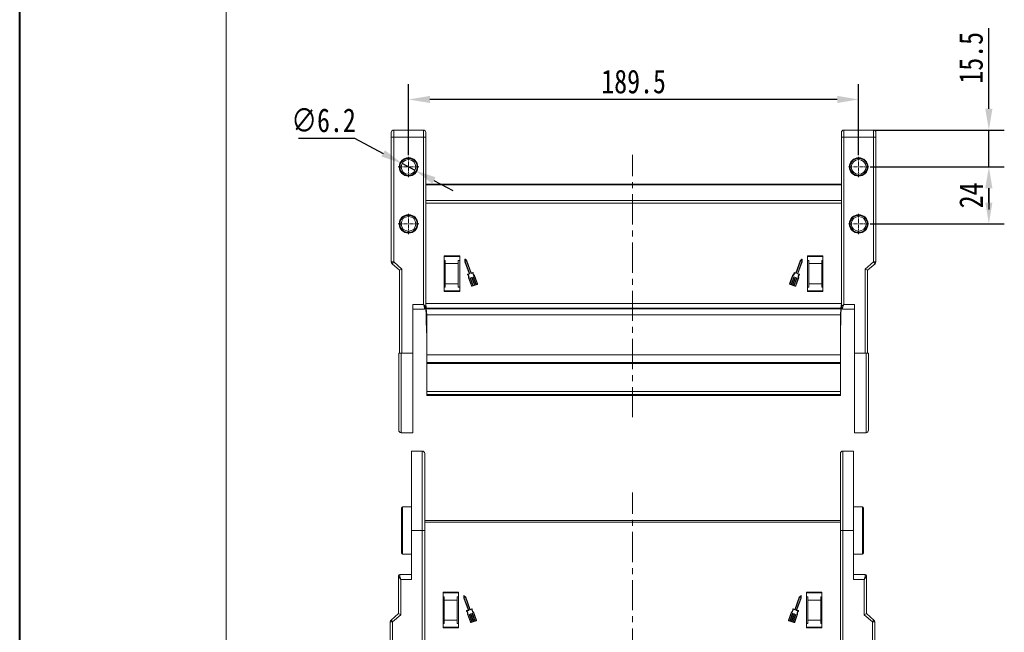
# Model space of a CAD drawing. Header units: millimetres. Extents: x 1995 to 3465, y 709 to 1742.
# Tile 7 of 45: x 1995 to 2410, y 1189 to 1447. Entities that reach past the tile are written whole.
import ezdxf

# ---------------------------------------------------------------- set-up
doc = ezdxf.new("R2010")
doc.units = ezdxf.units.MM
doc.linetypes.add('CENTER', pattern=[0.6, 0.375, -0.075, 0.075, -0.075])
doc.linetypes.add('CENTERX2', pattern=[20.32, 12.7, -2.54, 2.54, -2.54])
doc.styles.get("Standard").update_dxf_attribs({"font": '仿宋_GB2312.ttf', "width": 0.8})
doc.dimstyles.new('ISO-45.1', dxfattribs={"dimtxt": 10, "dimasz": 9, "dimexe": 6.5, "dimexo": 0.625, "dimgap": 2.5, "dimtad": 1, "dimtoh": 1, "dimdsep": 46, "dimtxsty": 'Standard', "dimcen": 2.5, "dimadec": 0, "dimazin": 0, "dimtfac": 1, "dimtmove": 0, "dimatfit": 3, "dimfxl": 0, "dimarcsym": 0})
doc.dimstyles.new('副本 ISO-45.1', dxfattribs={"dimtxt": 10, "dimasz": 9, "dimexe": 6.5, "dimexo": 0.625, "dimgap": 2.5, "dimtad": 1, "dimdsep": 46, "dimtxsty": 'Standard', "dimcen": 2.5, "dimadec": 0, "dimazin": 0, "dimtfac": 1, "dimtmove": 0, "dimatfit": 3, "dimfxl": 0, "dimarcsym": 0})

# ---------------------------------------------------------------- blocks, each defined once
blk = doc.blocks.new('*D2290')
at = {"color": 0, "lineweight": -2}
for p, q in [((2353.34, 1384.78), (2409.75, 1384.78)), ((2403.25, 1369.78), (2403.25, 1375.78)), ((2353.34, 1360.78), (2409.75, 1360.78))]:
    blk.add_line(p, q, dxfattribs=at)
at = {"color": 0, "lineweight": 9}
for points in [[(2401.75, 1375.78), (2404.75, 1375.78), (2403.25, 1384.78)], [(2401.75, 1369.78), (2404.75, 1369.78), (2403.25, 1360.78)]]:
    blk.add_solid(points, dxfattribs=at)
at = {"layer": 'Defpoints', "color": 0, "lineweight": 9}
for p in [(2352.72, 1384.78), (2403.25, 1384.78), (2352.72, 1360.78)]:
    blk.add_point(p, dxfattribs=at)
at = {"color": 0, "lineweight": 9, "insert": (2395.75, 1372.78), "char_height": 10, "attachment_point": 5, "rotation": 90}
blk.add_mtext('24', dxfattribs=at)
blk = doc.blocks.new('*D2291')
at = {"color": 0, "lineweight": -2}
for p, q in [((2403.25, 1409.28), (2403.25, 1443.26)), ((2355.3, 1400.28), (2409.75, 1400.28)), ((2403.25, 1384.78), (2403.25, 1400.28)), ((2353.34, 1384.78), (2409.75, 1384.78)), ((2403.25, 1375.78), (2403.25, 1366.78))]:
    blk.add_line(p, q, dxfattribs=at)
at = {"color": 0, "lineweight": 9}
for points in [[(2401.75, 1409.28), (2404.75, 1409.28), (2403.25, 1400.28)], [(2401.75, 1375.78), (2404.75, 1375.78), (2403.25, 1384.78)]]:
    blk.add_solid(points, dxfattribs=at)
at = {"layer": 'Defpoints', "color": 0, "lineweight": 9}
for p in [(2354.68, 1400.28), (2403.25, 1400.28), (2352.72, 1384.78)]:
    blk.add_point(p, dxfattribs=at)
at = {"color": 0, "lineweight": 9, "insert": (2395.75, 1430.77), "char_height": 10, "attachment_point": 5, "rotation": 90}
blk.add_mtext('15.5', dxfattribs=at)
blk = doc.blocks.new('*D2292')
at = {"color": 0, "lineweight": -2}
for p, q in [((2158.93, 1389.7), (2158.93, 1419.71)), ((2348.43, 1389.7), (2348.43, 1419.71)), ((2339.43, 1413.21), (2167.93, 1413.21))]:
    blk.add_line(p, q, dxfattribs=at)
at = {"color": 0, "lineweight": 9}
for points in [[(2167.93, 1414.71), (2167.93, 1411.71), (2158.93, 1413.21)], [(2339.43, 1414.71), (2339.43, 1411.71), (2348.43, 1413.21)]]:
    blk.add_solid(points, dxfattribs=at)
at = {"layer": 'Defpoints', "color": 0, "lineweight": 9}
for p in [(2158.93, 1413.21), (2158.93, 1389.07), (2348.43, 1389.07)]:
    blk.add_point(p, dxfattribs=at)
at = {"color": 0, "lineweight": 9, "insert": (2253.68, 1420.71), "char_height": 10, "attachment_point": 5}
blk.add_mtext('189.5', dxfattribs=at)
blk = doc.blocks.new('*D2304')
at = {"color": 0, "lineweight": -2}
for p, q in [((2112.54, 1396.88), (2136.24, 1396.88)), ((2136.24, 1396.88), (2148.25, 1390.48)), ((2161.66, 1383.32), (2156.19, 1386.24)), ((2169.6, 1379.09), (2177.54, 1374.85))]:
    blk.add_line(p, q, dxfattribs=at)
at = {"color": 0, "lineweight": 9}
for points in [[(2148.96, 1391.8), (2147.54, 1389.15), (2156.19, 1386.24)], [(2170.31, 1380.41), (2168.9, 1377.76), (2161.66, 1383.32)]]:
    blk.add_solid(points, dxfattribs=at)
at = {"layer": 'Defpoints', "color": 0, "lineweight": 9}
for p in [(2156.19, 1386.24), (2161.66, 1383.32)]:
    blk.add_point(p, dxfattribs=at)
at = {"color": 0, "lineweight": 9, "insert": (2123.14, 1404.38), "char_height": 10, "attachment_point": 5}
blk.add_mtext('∅6.2', dxfattribs=at)

msp = doc.modelspace()

# ---------------------------------------------------------------- linework, layer by layer
at = {"color": 7, "lineweight": 40}
msp.add_line((1995.234, 708.926), (1995.234, 1741.94), dxfattribs=at)
at = {"color": 7, "lineweight": 13}
msp.add_line((2082.188, 726.317), (2082.188, 1724.549), dxfattribs=at)
at = {"color": 7, "linetype": 'Continuous', "lineweight": 15}
for p, q in [((2151.677, 1397.282), (2152.677, 1397.282)), ((2151.677, 1397.282), (2151.677, 1344.742)), ((2152.677, 1400.282), (2152.677, 1397.282)), ((2165.177, 1400.282), (2152.677, 1400.282)), ((2152.677, 1344.742), (2152.677, 1397.282)), ((2152.677, 1397.282), (2165.177, 1397.282)), ((2165.177, 1400.282), (2165.177, 1397.282)), ((2165.177, 1397.282), (2165.177, 1326.845)), ((2165.177, 1397.282), (2166.177, 1397.282)), ((2166.177, 1325.727), (2166.177, 1397.282)), ((2341.177, 1397.282), (2341.177, 1325.727)), ((2342.177, 1397.282), (2341.177, 1397.282)), ((2342.177, 1397.282), (2342.177, 1400.282)), ((2354.677, 1400.282), (2342.177, 1400.282)), ((2342.177, 1326.845), (2342.177, 1397.282)), ((2342.177, 1397.282), (2354.677, 1397.282)), ((2354.677, 1397.282), (2354.677, 1400.282)), ((2354.677, 1397.282), (2354.677, 1344.742)), ((2355.677, 1397.282), (2354.677, 1397.282)), ((2355.677, 1344.742), (2355.677, 1397.282)), ((2253.225, 1377.572), (2166.177, 1377.572)), ((2253.225, 1377.272), (2166.177, 1377.272)), ((2341.177, 1377.572), (2253.225, 1377.572)), ((2341.177, 1377.272), (2253.225, 1377.272)), ((2253.225, 1370.572), (2166.177, 1370.572)), ((2166.177, 1369.572), (2253.225, 1369.572)), ((2341.177, 1370.572), (2253.225, 1370.572)), ((2253.225, 1369.572), (2341.177, 1369.572)), ((2180.477, 1347.282), (2173.977, 1347.282)), ((2173.977, 1347.282), (2173.977, 1332.282)), ((2180.477, 1332.282), (2180.477, 1347.282)), ((2326.877, 1347.282), (2326.877, 1332.282)), ((2333.377, 1347.282), (2326.877, 1347.282)), ((2333.377, 1332.282), (2333.377, 1347.282)), ((2152.677, 1344.742), (2151.677, 1344.742)), ((2152.677, 1344.742), (2152.026, 1343.983)), ((2152.026, 1343.983), (2155.177, 1341.282)), ((2156.177, 1341.742), (2152.677, 1344.742)), ((2173.977, 1347.032), (2180.477, 1347.032)), ((2173.977, 1345.396), (2174.377, 1345.396)), ((2174.377, 1344.032), (2174.377, 1345.396)), ((2179.877, 1344.032), (2174.377, 1344.032)), ((2174.377, 1344.032), (2174.377, 1335.532)), ((2180.477, 1345.396), (2179.877, 1345.396)), ((2179.877, 1345.396), (2179.877, 1344.032)), ((2179.877, 1344.032), (2179.877, 1335.532)), ((2182.7, 1345.8), (2182.651, 1344.85)), ((2182.651, 1344.85), (2184.487, 1339.825)), ((2182.835, 1344.877), (2182.871, 1345.576)), ((2184.721, 1339.717), (2182.835, 1344.877)), ((2183.508, 1345.163), (2182.858, 1345.857)), ((2182.871, 1345.576), (2183.349, 1345.065)), ((2183.349, 1345.065), (2185.235, 1339.904)), ((2185.359, 1340.095), (2183.508, 1345.163)), ((2323.846, 1345.163), (2321.995, 1340.095)), ((2324.005, 1345.065), (2322.119, 1339.904)), ((2322.633, 1339.717), (2324.519, 1344.877)), ((2322.867, 1339.825), (2324.703, 1344.85)), ((2324.496, 1345.857), (2323.846, 1345.163)), ((2324.483, 1345.576), (2324.005, 1345.065)), ((2324.519, 1344.877), (2324.483, 1345.576)), ((2324.703, 1344.85), (2324.654, 1345.8)), ((2326.877, 1347.032), (2333.377, 1347.032)), ((2327.477, 1345.396), (2326.877, 1345.396)), ((2327.477, 1344.032), (2327.477, 1345.396)), ((2332.977, 1344.032), (2327.477, 1344.032)), ((2327.477, 1335.532), (2327.477, 1344.032)), ((2332.977, 1345.396), (2333.377, 1345.396)), ((2332.977, 1345.396), (2332.977, 1344.032)), ((2332.977, 1335.532), (2332.977, 1344.032)), ((2354.677, 1344.742), (2351.177, 1341.742)), ((2352.177, 1341.282), (2355.328, 1343.983)), ((2354.677, 1344.742), (2355.677, 1344.742)), ((2355.328, 1343.983), (2354.677, 1344.742)), ((2155.177, 1341.282), (2156.177, 1341.742)), ((2155.177, 1341.282), (2155.177, 1306.282)), ((2156.177, 1306.282), (2156.177, 1341.742)), ((2184.46, 1339.767), (2183.84, 1339.54)), ((2184.032, 1339.416), (2184.694, 1339.658)), ((2185.293, 1339.877), (2185.956, 1340.119)), ((2186.022, 1340.338), (2185.359, 1340.095)), ((2186.582, 1338.876), (2187.803, 1335.533)), ((2187.975, 1335.595), (2186.733, 1338.992)), ((2320.621, 1338.992), (2319.379, 1335.595)), ((2320.772, 1338.876), (2319.551, 1335.533)), ((2321.995, 1340.095), (2321.332, 1340.338)), ((2322.061, 1339.877), (2321.398, 1340.119)), ((2323.322, 1339.416), (2322.66, 1339.658)), ((2323.514, 1339.54), (2322.894, 1339.767)), ((2351.177, 1341.742), (2351.177, 1306.282)), ((2352.177, 1341.282), (2351.177, 1341.742)), ((2352.177, 1306.282), (2352.177, 1341.282)), ((2174.377, 1335.532), (2179.877, 1335.532)), ((2174.377, 1334.168), (2174.377, 1335.532)), ((2179.877, 1335.532), (2179.877, 1334.168)), ((2184.163, 1338.054), (2185.405, 1334.656)), ((2185.576, 1334.719), (2184.354, 1338.063)), ((2184.901, 1337.895), (2186.036, 1334.79)), ((2185.014, 1337.985), (2184.928, 1337.953)), ((2186.207, 1334.852), (2185.072, 1337.957)), ((2185.501, 1338.114), (2186.635, 1335.009)), ((2185.614, 1338.204), (2185.528, 1338.172)), ((2186.807, 1335.071), (2185.672, 1338.176)), ((2186.036, 1334.79), (2185.693, 1334.665)), ((2185.756, 1334.493), (2187.811, 1335.244)), ((2186.1, 1338.333), (2187.235, 1335.228)), ((2186.213, 1338.423), (2186.128, 1338.391)), ((2186.635, 1335.009), (2186.207, 1334.852)), ((2187.406, 1335.291), (2186.272, 1338.396)), ((2187.235, 1335.228), (2186.807, 1335.071)), ((2187.749, 1335.416), (2187.406, 1335.291)), ((2319.543, 1335.244), (2321.598, 1334.493)), ((2319.605, 1335.416), (2319.948, 1335.291)), ((2319.948, 1335.291), (2321.082, 1338.396)), ((2321.254, 1338.333), (2320.119, 1335.228)), ((2320.119, 1335.228), (2320.547, 1335.071)), ((2320.547, 1335.071), (2321.682, 1338.176)), ((2321.853, 1338.114), (2320.719, 1335.009)), ((2320.719, 1335.009), (2321.147, 1334.852)), ((2321.141, 1338.423), (2321.226, 1338.391)), ((2321.147, 1334.852), (2322.282, 1337.957)), ((2322.453, 1337.895), (2321.318, 1334.79)), ((2321.318, 1334.79), (2321.661, 1334.665)), ((2321.74, 1338.204), (2321.826, 1338.172)), ((2321.778, 1334.719), (2323, 1338.063)), ((2321.949, 1334.656), (2323.191, 1338.054)), ((2322.34, 1337.985), (2322.426, 1337.953)), ((2327.477, 1335.532), (2332.977, 1335.532)), ((2327.477, 1334.168), (2327.477, 1335.532)), ((2332.977, 1335.532), (2332.977, 1334.168)), ((2174.377, 1334.168), (2173.977, 1334.168)), ((2180.477, 1332.532), (2173.977, 1332.532)), ((2173.977, 1332.282), (2180.477, 1332.282)), ((2179.877, 1334.168), (2180.477, 1334.168)), ((2326.877, 1334.168), (2327.477, 1334.168)), ((2333.377, 1332.532), (2326.877, 1332.532)), ((2326.877, 1332.282), (2333.377, 1332.282)), ((2333.377, 1334.168), (2332.977, 1334.168)), ((2160.677, 1326.845), (2160.677, 1306.282)), ((2165.177, 1326.845), (2160.677, 1326.845)), ((2253.225, 1327.242), (2166.177, 1327.242)), ((2166.177, 1327.242), (2166.364, 1325.244)), ((2166.229, 1326.686), (2166.554, 1315.133)), ((2341.177, 1327.242), (2253.225, 1327.242)), ((2340.8, 1315.133), (2341.125, 1326.686)), ((2340.99, 1325.244), (2341.177, 1327.242)), ((2346.677, 1326.845), (2342.177, 1326.845)), ((2346.677, 1306.282), (2346.677, 1326.845)), ((2160.677, 1324.845), (2165.677, 1324.845)), ((2165.677, 1324.845), (2165.677, 1325.354)), ((2166.177, 1325.461), (2166.177, 1325.727)), ((2166.364, 1325.244), (2253.225, 1325.244)), ((2166.364, 1325.244), (2166.383, 1325.042)), ((2166.383, 1325.042), (2253.225, 1325.042)), ((2166.383, 1325.042), (2166.627, 1322.443)), ((2253.225, 1322.443), (2166.627, 1322.443)), ((2166.627, 1322.443), (2166.627, 1305.533)), ((2253.225, 1325.244), (2340.99, 1325.244)), ((2253.225, 1325.042), (2340.971, 1325.042)), ((2340.727, 1322.443), (2253.225, 1322.443)), ((2340.727, 1322.443), (2340.971, 1325.042)), ((2340.727, 1305.533), (2340.727, 1322.443)), ((2340.971, 1325.042), (2340.99, 1325.244)), ((2341.677, 1325.354), (2341.677, 1324.845)), ((2341.677, 1324.845), (2346.677, 1324.845)), ((2166.575, 1314.387), (2166.554, 1315.133)), ((2166.554, 1315.133), (2166.627, 1315.133)), ((2166.575, 1314.387), (2166.627, 1312.521)), ((2166.627, 1314.387), (2166.575, 1314.387)), ((2340.727, 1315.133), (2340.8, 1315.133)), ((2340.727, 1312.521), (2340.779, 1314.387)), ((2340.779, 1314.387), (2340.727, 1314.387)), ((2340.8, 1315.133), (2340.779, 1314.387)), ((2156.177, 1306.282), (2155.827, 1306.282)), ((2155.827, 1306.282), (2155.827, 1272.782)), ((2160.677, 1306.282), (2156.177, 1306.282)), ((2160.677, 1306.282), (2160.677, 1272.782)), ((2351.177, 1306.282), (2346.677, 1306.282)), ((2346.677, 1272.782), (2346.677, 1306.282)), ((2351.527, 1306.282), (2351.177, 1306.282)), ((2351.527, 1272.782), (2351.527, 1306.282)), ((2253.225, 1305.533), (2166.627, 1305.533)), ((2166.627, 1305.533), (2166.627, 1302.342)), ((2166.627, 1302.342), (2253.225, 1302.342)), ((2166.627, 1302.342), (2166.627, 1301.883)), ((2166.627, 1301.883), (2166.627, 1290.105)), ((2166.627, 1301.883), (2253.225, 1301.883)), ((2340.727, 1305.533), (2253.225, 1305.533)), ((2253.225, 1302.342), (2340.727, 1302.342)), ((2253.225, 1301.883), (2340.727, 1301.883)), ((2340.727, 1302.342), (2340.727, 1305.533)), ((2340.727, 1301.883), (2340.727, 1302.342)), ((2340.727, 1290.105), (2340.727, 1301.883)), ((2166.627, 1290.105), (2166.627, 1288.847)), ((2253.225, 1290.105), (2166.627, 1290.105)), ((2340.727, 1290.105), (2253.225, 1290.105)), ((2340.727, 1288.847), (2340.727, 1290.105)), ((2166.627, 1288.847), (2253.225, 1288.847)), ((2166.627, 1288.847), (2166.627, 1288.537)), ((2253.225, 1288.537), (2166.627, 1288.537)), ((2166.627, 1288.537), (2166.627, 1288.407)), ((2166.627, 1288.407), (2253.225, 1288.407)), ((2253.225, 1288.847), (2340.727, 1288.847)), ((2340.727, 1288.537), (2253.225, 1288.537)), ((2253.225, 1288.407), (2340.727, 1288.407)), ((2340.727, 1288.537), (2340.727, 1288.847)), ((2340.727, 1288.407), (2340.727, 1288.537)), ((2155.827, 1272.782), (2160.677, 1272.782)), ((2346.677, 1272.782), (2351.527, 1272.782)), ((2164.725, 1265.025), (2160.225, 1265.025)), ((2160.225, 1265.025), (2160.225, 1231.525)), ((2164.725, 1265.025), (2164.725, 1231.525)), ((2346.225, 1265.025), (2341.725, 1265.025)), ((2341.725, 1231.525), (2341.725, 1265.025)), ((2346.225, 1231.525), (2346.225, 1265.025)), ((2160.225, 1241.525), (2156.425, 1241.525)), ((2156.425, 1241.525), (2156.425, 1221.525)), ((2350.025, 1241.525), (2346.225, 1241.525)), ((2350.025, 1221.525), (2350.025, 1241.525)), ((2253.225, 1235.815), (2165.725, 1235.815)), ((2340.725, 1235.815), (2253.225, 1235.815)), ((2160.225, 1210.962), (2160.225, 1231.525)), ((2160.225, 1231.525), (2164.725, 1231.525)), ((2164.725, 1231.525), (2164.725, 1140.525)), ((2165.725, 1231.525), (2164.725, 1231.525)), ((2165.725, 1235.015), (2253.225, 1235.015)), ((2165.725, 1231.525), (2165.725, 1140.525)), ((2253.225, 1235.015), (2340.725, 1235.015)), ((2340.725, 1231.525), (2341.725, 1231.525)), ((2340.725, 1140.525), (2340.725, 1231.525)), ((2341.725, 1231.525), (2346.225, 1231.525)), ((2341.725, 1140.525), (2341.725, 1231.525)), ((2346.225, 1231.525), (2346.225, 1210.962)), ((2156.425, 1221.525), (2160.225, 1221.525)), ((2346.225, 1221.525), (2350.025, 1221.525)), ((2154.725, 1212.345), (2154.725, 1212.08)), ((2154.725, 1212.08), (2154.725, 1196.525)), ((2160.225, 1212.962), (2155.225, 1212.962)), ((2155.225, 1212.452), (2155.225, 1212.962)), ((2155.725, 1196.065), (2155.725, 1210.962)), ((2155.725, 1210.962), (2160.225, 1210.962)), ((2351.225, 1212.962), (2346.225, 1212.962)), ((2346.225, 1210.962), (2350.725, 1210.962)), ((2350.725, 1210.962), (2350.725, 1196.065)), ((2351.225, 1212.452), (2351.225, 1212.962)), ((2351.725, 1196.525), (2351.725, 1212.08)), ((2180.025, 1205.525), (2173.525, 1205.525)), ((2173.525, 1205.525), (2173.525, 1190.525)), ((2180.025, 1205.275), (2173.525, 1205.275)), ((2173.525, 1203.638), (2173.925, 1203.638)), ((2173.925, 1203.638), (2173.925, 1202.275)), ((2173.925, 1202.275), (2179.425, 1202.275)), ((2173.925, 1202.275), (2173.925, 1193.775)), ((2179.425, 1203.638), (2180.025, 1203.638)), ((2179.425, 1202.275), (2179.425, 1203.638)), ((2179.425, 1193.775), (2179.425, 1202.275)), ((2180.025, 1190.525), (2180.025, 1205.525)), ((2182.249, 1204.043), (2182.2, 1203.093)), ((2182.2, 1203.093), (2184.035, 1198.068)), ((2182.384, 1203.12), (2182.42, 1203.819)), ((2184.269, 1197.959), (2182.384, 1203.12)), ((2183.056, 1203.405), (2182.406, 1204.1)), ((2182.42, 1203.819), (2182.898, 1203.308)), ((2182.898, 1203.308), (2184.783, 1198.147)), ((2184.908, 1198.338), (2183.056, 1203.405)), ((2323.394, 1203.405), (2321.543, 1198.338)), ((2323.553, 1203.308), (2321.667, 1198.147)), ((2322.181, 1197.959), (2324.067, 1203.12)), ((2322.415, 1198.068), (2324.251, 1203.093)), ((2324.044, 1204.1), (2323.394, 1203.405)), ((2324.031, 1203.819), (2323.553, 1203.308)), ((2324.067, 1203.12), (2324.031, 1203.819)), ((2324.251, 1203.093), (2324.202, 1204.043)), ((2326.425, 1205.525), (2326.425, 1190.525)), ((2332.925, 1205.525), (2326.425, 1205.525)), ((2332.925, 1205.275), (2326.425, 1205.275)), ((2326.425, 1203.638), (2327.025, 1203.638)), ((2327.025, 1203.638), (2327.025, 1202.275)), ((2327.025, 1202.275), (2332.525, 1202.275)), ((2327.025, 1202.275), (2327.025, 1193.775)), ((2332.525, 1203.638), (2332.925, 1203.638)), ((2332.525, 1202.275), (2332.525, 1203.638)), ((2332.525, 1193.775), (2332.525, 1202.275)), ((2332.925, 1190.525), (2332.925, 1205.525)), ((2184.008, 1198.01), (2183.388, 1197.783)), ((2184.842, 1198.12), (2185.504, 1198.362)), ((2185.57, 1198.58), (2184.908, 1198.338)), ((2321.543, 1198.338), (2320.88, 1198.58)), ((2321.609, 1198.12), (2320.947, 1198.362)), ((2323.062, 1197.783), (2322.442, 1198.01)), ((2154.725, 1196.525), (2151.575, 1193.824)), ((2151.575, 1193.824), (2152.225, 1193.065)), ((2152.225, 1193.065), (2155.725, 1196.065)), ((2154.725, 1196.525), (2155.725, 1196.065)), ((2183.58, 1197.659), (2184.242, 1197.901)), ((2183.712, 1196.296), (2184.953, 1192.899)), ((2185.124, 1192.962), (2183.903, 1196.306)), ((2184.449, 1196.138), (2185.584, 1193.033)), ((2184.562, 1196.227), (2184.477, 1196.196)), ((2185.755, 1193.095), (2184.621, 1196.2)), ((2185.049, 1196.357), (2186.184, 1193.252)), ((2185.162, 1196.447), (2185.076, 1196.415)), ((2186.355, 1193.314), (2185.22, 1196.419)), ((2185.649, 1196.576), (2186.783, 1193.471)), ((2185.762, 1196.666), (2185.676, 1196.634)), ((2186.955, 1193.533), (2185.82, 1196.638)), ((2186.13, 1197.119), (2187.352, 1193.776)), ((2187.523, 1193.838), (2186.282, 1197.235)), ((2320.169, 1197.235), (2318.928, 1193.838)), ((2320.321, 1197.119), (2319.099, 1193.776)), ((2319.496, 1193.533), (2320.631, 1196.638)), ((2320.802, 1196.576), (2319.667, 1193.471)), ((2320.096, 1193.314), (2321.23, 1196.419)), ((2321.402, 1196.357), (2320.267, 1193.252)), ((2320.689, 1196.666), (2320.775, 1196.634)), ((2320.695, 1193.095), (2321.83, 1196.2)), ((2322.001, 1196.138), (2320.867, 1193.033)), ((2321.289, 1196.447), (2321.374, 1196.415)), ((2321.326, 1192.962), (2322.548, 1196.306)), ((2321.498, 1192.899), (2322.739, 1196.296)), ((2321.888, 1196.227), (2321.974, 1196.196)), ((2322.871, 1197.659), (2322.209, 1197.901)), ((2351.725, 1196.525), (2350.725, 1196.065)), ((2350.725, 1196.065), (2354.225, 1193.065)), ((2354.876, 1193.824), (2351.725, 1196.525)), ((2354.225, 1193.065), (2354.876, 1193.824)), ((2151.225, 1193.065), (2151.225, 1140.525)), ((2152.225, 1193.065), (2151.225, 1193.065)), ((2152.225, 1140.525), (2152.225, 1193.065)), ((2173.925, 1192.411), (2173.525, 1192.411)), ((2173.525, 1190.775), (2180.025, 1190.775)), ((2173.525, 1190.525), (2180.025, 1190.525)), ((2179.425, 1193.775), (2173.925, 1193.775)), ((2173.925, 1193.775), (2173.925, 1192.411)), ((2179.425, 1192.411), (2179.425, 1193.775)), ((2180.025, 1192.411), (2179.425, 1192.411)), ((2185.584, 1193.033), (2185.241, 1192.907)), ((2185.304, 1192.736), (2187.36, 1193.487)), ((2186.184, 1193.252), (2185.755, 1193.095)), ((2186.783, 1193.471), (2186.355, 1193.314)), ((2187.297, 1193.659), (2186.955, 1193.533)), ((2319.091, 1193.487), (2321.147, 1192.736)), ((2319.153, 1193.659), (2319.496, 1193.533)), ((2319.667, 1193.471), (2320.096, 1193.314)), ((2320.267, 1193.252), (2320.695, 1193.095)), ((2320.867, 1193.033), (2321.209, 1192.907)), ((2327.025, 1192.411), (2326.425, 1192.411)), ((2326.425, 1190.775), (2332.925, 1190.775)), ((2326.425, 1190.525), (2332.925, 1190.525)), ((2332.525, 1193.775), (2327.025, 1193.775)), ((2327.025, 1193.775), (2327.025, 1192.411)), ((2332.525, 1192.411), (2332.525, 1193.775)), ((2332.925, 1192.411), (2332.525, 1192.411)), ((2354.225, 1193.065), (2354.225, 1140.525)), ((2354.225, 1193.065), (2355.225, 1193.065)), ((2355.225, 1140.525), (2355.225, 1193.065))]:
    msp.add_line(p, q, dxfattribs=at)
at = {"color": 1, "linetype": 'CENTER', "lineweight": 9, "ltscale": 3.9624}
for p, q in [((2158.927, 1380.492), (2158.927, 1389.072)), ((2348.427, 1380.492), (2348.427, 1389.072)), ((2154.637, 1384.782), (2163.217, 1384.782)), ((2344.137, 1384.782), (2352.717, 1384.782)), ((2158.927, 1356.492), (2158.927, 1365.072)), ((2348.427, 1356.492), (2348.427, 1365.072)), ((2154.637, 1360.782), (2163.217, 1360.782)), ((2344.137, 1360.782), (2352.717, 1360.782))]:
    msp.add_line(p, q, dxfattribs=at)
at = {"color": 1, "linetype": 'CENTERX2', "lineweight": 13}
for p, q in [((2253.225, 1279.255), (2253.225, 1389.861)), ((2253.225, 1136.989), (2253.225, 1247.594))]:
    msp.add_line(p, q, dxfattribs=at)
at = {"color": 7, "linetype": 'Continuous', "lineweight": 15}
for centre, radius in [((2158.927, 1384.782), 3.9), ((2348.427, 1384.782), 3.9), ((2158.927, 1384.782), 3.1), ((2348.427, 1384.782), 3.1), ((2158.927, 1360.782), 3.9), ((2158.927, 1360.782), 3.1), ((2348.427, 1360.782), 3.9), ((2348.427, 1360.782), 3.1)]:
    msp.add_circle(centre, radius, dxfattribs=at)
for centre, radius, start, end in [((2152.677, 1399.282), 1, 90, 180), ((2165.177, 1399.282), 1, 0, 90), ((2342.177, 1399.282), 1, 90, 180), ((2354.677, 1399.282), 1, 0, 90), ((2152.677, 1344.742), 1, 180, 229.39871), ((2182.791, 1345.795), 0.0912, 43.09192, 177.049), ((2324.563, 1345.795), 0.0912, 2.951, 136.90808), ((2354.677, 1344.742), 1, 310.60129, 0), ((2183.871, 1339.455), 0.0912, 110.07046, 225.58546), ((2182.859, 1338.421), 1.355, 344.2528, 45.58546), ((2182.859, 1338.421), 1.538, 346.51116, 40.30711), ((2184.444, 1339.81), 0.0456, 290.07046, 20.07046), ((2184.678, 1339.701), 0.0456, 290.07046, 20.07046), ((2185.278, 1339.92), 0.0456, 200.07046, 290.07046), ((2187.493, 1340.115), 1.538, 179.8338, 233.62975), ((2186.053, 1340.252), 0.0912, 354.55545, 110.07046), ((2187.493, 1340.115), 1.355, 174.55545, 235.88812), ((2319.861, 1340.115), 1.355, 304.11188, 5.44455), ((2319.861, 1340.115), 1.538, 306.37025, 0.1662), ((2321.301, 1340.252), 0.0912, 69.92954, 185.44455), ((2322.076, 1339.92), 0.0456, 249.92954, 339.92954), ((2322.676, 1339.701), 0.0456, 159.92954, 249.92954), ((2322.91, 1339.81), 0.0456, 159.92954, 249.92954), ((2324.495, 1338.421), 1.538, 139.69289, 193.48884), ((2324.495, 1338.421), 1.355, 134.41454, 195.7472), ((2323.483, 1339.455), 0.0912, 314.41454, 69.92954), ((2184.944, 1337.91), 0.0456, 110.07046, 200.07046), ((2185.03, 1337.942), 0.0456, 20.07046, 110.07046), ((2185.544, 1338.13), 0.0456, 110.07046, 200.07046), ((2185.629, 1338.161), 0.0456, 20.07046, 110.07046), ((2186.143, 1338.349), 0.0456, 110.07046, 200.07046), ((2186.229, 1338.38), 0.0456, 20.07046, 110.07046), ((2187.718, 1335.501), 0.0912, 290.07046, 20.07046), ((2187.718, 1335.501), 0.274, 290.07046, 20.07046), ((2319.636, 1335.501), 0.274, 159.92954, 249.92954), ((2319.636, 1335.501), 0.0912, 159.92954, 249.92954), ((2321.125, 1338.38), 0.0456, 69.92954, 159.92954), ((2321.211, 1338.349), 0.0456, 339.92954, 69.92954), ((2321.725, 1338.161), 0.0456, 69.92954, 159.92954), ((2321.81, 1338.13), 0.0456, 339.92954, 69.92954), ((2322.324, 1337.942), 0.0456, 69.92954, 159.92954), ((2322.41, 1337.91), 0.0456, 339.92954, 69.92954), ((2185.662, 1334.75), 0.274, 200.07046, 290.07046), ((2185.662, 1334.75), 0.0912, 200.07046, 290.07046), ((2321.692, 1334.75), 0.274, 249.92954, 339.92954), ((2321.692, 1334.75), 0.0912, 249.92954, 339.92954), ((2165.733, 1325.801), 0.451, 262.91865, 350.4798), ((2165.677, 1325.345), 0.5, 270, 0), ((2341.621, 1325.801), 0.451, 189.5202, 277.08135), ((2341.677, 1325.345), 0.5, 180, 270), ((2155.827, 1273.782), 1, 180, 270), ((2351.527, 1273.782), 1, 270, 0), ((2164.725, 1264.025), 1, 0, 90), ((2341.725, 1264.025), 1, 90, 180), ((2156.425, 1241.025), 0.5, 90, 180), ((2350.025, 1241.025), 0.5, 0, 90), ((2156.425, 1222.025), 0.5, 180, 270), ((2350.025, 1222.025), 0.5, 270, 0), ((2155.225, 1212.462), 0.5, 90, 180), ((2155.17, 1212.005), 0.451, 82.91865, 170.4798), ((2351.225, 1212.462), 0.5, 0, 90), ((2351.281, 1212.005), 0.451, 9.5202, 97.08135), ((2182.34, 1204.038), 0.0912, 43.09192, 177.049), ((2324.111, 1204.038), 0.0912, 2.951, 136.90808), ((2183.993, 1198.053), 0.0456, 290.07046, 20.07046), ((2184.226, 1197.944), 0.0456, 290.07046, 20.07046), ((2184.826, 1198.163), 0.0456, 200.07046, 290.07046), ((2187.042, 1198.358), 1.538, 179.8338, 233.62975), ((2185.602, 1198.495), 0.0912, 354.55545, 110.07046), ((2187.042, 1198.358), 1.355, 174.55545, 235.88812), ((2319.409, 1198.358), 1.355, 304.11188, 5.44455), ((2319.409, 1198.358), 1.538, 306.37025, 0.1662), ((2320.849, 1198.495), 0.0912, 69.92954, 185.44455), ((2321.625, 1198.163), 0.0456, 249.92954, 339.92954), ((2322.224, 1197.944), 0.0456, 159.92954, 249.92954), ((2322.458, 1198.053), 0.0456, 159.92954, 249.92954), ((2152.225, 1193.065), 1, 130.60129, 180), ((2183.42, 1197.698), 0.0912, 110.07046, 225.58546), ((2182.407, 1196.664), 1.355, 344.2528, 45.58546), ((2182.407, 1196.664), 1.538, 346.51116, 40.30711), ((2184.492, 1196.153), 0.0456, 110.07046, 200.07046), ((2184.578, 1196.185), 0.0456, 20.07046, 110.07046), ((2185.092, 1196.372), 0.0456, 110.07046, 200.07046), ((2185.178, 1196.404), 0.0456, 20.07046, 110.07046), ((2185.692, 1196.591), 0.0456, 110.07046, 200.07046), ((2185.777, 1196.623), 0.0456, 20.07046, 110.07046), ((2187.266, 1193.744), 0.274, 290.07046, 20.07046), ((2319.185, 1193.744), 0.274, 159.92954, 249.92954), ((2320.673, 1196.623), 0.0456, 69.92954, 159.92954), ((2320.759, 1196.591), 0.0456, 339.92954, 69.92954), ((2321.273, 1196.404), 0.0456, 69.92954, 159.92954), ((2321.359, 1196.372), 0.0456, 339.92954, 69.92954), ((2321.873, 1196.185), 0.0456, 69.92954, 159.92954), ((2321.958, 1196.153), 0.0456, 339.92954, 69.92954), ((2324.043, 1196.664), 1.538, 139.69289, 193.48884), ((2324.043, 1196.664), 1.355, 134.41454, 195.7472), ((2323.031, 1197.698), 0.0912, 314.41454, 69.92954), ((2354.225, 1193.065), 1, 0, 49.39871), ((2185.21, 1192.993), 0.274, 200.07046, 290.07046), ((2185.21, 1192.993), 0.0912, 200.07046, 290.07046), ((2187.266, 1193.744), 0.0912, 290.07046, 20.07046), ((2319.185, 1193.744), 0.0912, 159.92954, 249.92954), ((2321.241, 1192.993), 0.274, 249.92954, 339.92954), ((2321.241, 1192.993), 0.0912, 249.92954, 339.92954)]:
    msp.add_arc(centre, radius, start, end, dxfattribs=at)
for points, knots in [([(2151.677, 1399.282), (2151.677, 1399.255), (2151.677, 1399.214), (2151.677, 1398.965), (2151.677, 1398.706), (2151.677, 1398.388), (2151.677, 1397.922), (2151.677, 1397.533), (2151.677, 1397.282)], [0, 0, 0, 0, 0.2394429, 0.3698071, 0.5000001, 0.6303641, 0.7605571, 1, 1, 1, 1]), ([(2166.177, 1397.282), (2166.177, 1397.533), (2166.177, 1397.922), (2166.177, 1398.388), (2166.177, 1398.706), (2166.177, 1398.965), (2166.177, 1399.214), (2166.177, 1399.255), (2166.177, 1399.282)], [0, 0, 0, 0, 0.2394429, 0.3696359, 0.4999999, 0.6301929, 0.7605571, 1, 1, 1, 1]), ([(2341.177, 1399.282), (2341.177, 1399.255), (2341.177, 1399.214), (2341.177, 1398.965), (2341.177, 1398.706), (2341.177, 1398.388), (2341.177, 1397.922), (2341.177, 1397.533), (2341.177, 1397.282)], [0, 0, 0, 0, 0.2394429, 0.3696359, 0.4999999, 0.6301929, 0.7605571, 1, 1, 1, 1]), ([(2355.677, 1397.282), (2355.677, 1397.533), (2355.677, 1397.922), (2355.677, 1398.388), (2355.677, 1398.706), (2355.677, 1398.965), (2355.677, 1399.214), (2355.677, 1399.255), (2355.677, 1399.282)], [0, 0, 0, 0, 0.2394429, 0.3698071, 0.5000001, 0.6303641, 0.7605571, 1, 1, 1, 1]), ([(2158.927, 1381.182), (2158.474, 1381.23), (2157.775, 1381.305), (2156.936, 1381.753), (2156.364, 1382.218), (2155.896, 1382.791), (2155.462, 1383.63), (2155.24, 1384.782), (2155.462, 1385.934), (2155.896, 1386.773), (2156.364, 1387.345), (2156.936, 1387.811), (2157.775, 1388.259), (2158.474, 1388.334), (2158.927, 1388.382)], [0, 0, 0, 0, 0.1197215, 0.184837, 0.25, 0.3151155, 0.3802785, 0.5, 0.6197215, 0.684837, 0.75, 0.8151155, 0.8802785, 1, 1, 1, 1]), ([(2158.927, 1388.382), (2159.38, 1388.334), (2160.079, 1388.259), (2160.918, 1387.811), (2161.49, 1387.346), (2161.958, 1386.773), (2162.392, 1385.934), (2162.614, 1384.782), (2162.392, 1383.63), (2161.958, 1382.791), (2161.49, 1382.219), (2160.918, 1381.753), (2160.079, 1381.305), (2159.38, 1381.23), (2158.927, 1381.182)], [0, 0, 0, 0, 0.1197215, 0.184837, 0.25, 0.3151155, 0.3802785, 0.5, 0.6197215, 0.684837, 0.75, 0.8151155, 0.8802785, 1, 1, 1, 1]), ([(2348.427, 1381.182), (2347.974, 1381.23), (2347.275, 1381.305), (2346.436, 1381.753), (2345.864, 1382.218), (2345.396, 1382.791), (2344.962, 1383.63), (2344.74, 1384.782), (2344.962, 1385.934), (2345.396, 1386.773), (2345.864, 1387.345), (2346.436, 1387.811), (2347.275, 1388.259), (2347.974, 1388.334), (2348.427, 1388.382)], [0, 0, 0, 0, 0.1197215, 0.184837, 0.25, 0.3151155, 0.3802785, 0.5, 0.6197215, 0.684837, 0.75, 0.8151155, 0.8802785, 1, 1, 1, 1]), ([(2348.427, 1388.382), (2348.88, 1388.334), (2349.579, 1388.259), (2350.418, 1387.811), (2350.99, 1387.346), (2351.458, 1386.773), (2351.892, 1385.934), (2352.114, 1384.782), (2351.892, 1383.63), (2351.458, 1382.791), (2350.99, 1382.219), (2350.418, 1381.753), (2349.579, 1381.305), (2348.88, 1381.23), (2348.427, 1381.182)], [0, 0, 0, 0, 0.1197215, 0.184837, 0.25, 0.3151155, 0.3802785, 0.5, 0.6197215, 0.684837, 0.75, 0.8151155, 0.8802785, 1, 1, 1, 1]), ([(2158.927, 1357.182), (2158.474, 1357.23), (2157.775, 1357.305), (2156.936, 1357.753), (2156.364, 1358.218), (2155.896, 1358.791), (2155.462, 1359.63), (2155.24, 1360.782), (2155.462, 1361.934), (2155.896, 1362.773), (2156.364, 1363.345), (2156.936, 1363.811), (2157.775, 1364.259), (2158.474, 1364.334), (2158.927, 1364.382)], [0, 0, 0, 0, 0.1197215, 0.184837, 0.25, 0.3151155, 0.3802785, 0.5, 0.6197215, 0.684837, 0.75, 0.8151155, 0.8802785, 1, 1, 1, 1]), ([(2158.927, 1364.382), (2159.38, 1364.334), (2160.079, 1364.259), (2160.918, 1363.811), (2161.49, 1363.346), (2161.958, 1362.773), (2162.392, 1361.934), (2162.614, 1360.782), (2162.392, 1359.63), (2161.958, 1358.791), (2161.49, 1358.219), (2160.918, 1357.753), (2160.079, 1357.305), (2159.38, 1357.23), (2158.927, 1357.182)], [0, 0, 0, 0, 0.1197215, 0.184837, 0.25, 0.3151155, 0.3802785, 0.5, 0.6197215, 0.684837, 0.75, 0.8151155, 0.8802785, 1, 1, 1, 1]), ([(2348.427, 1357.182), (2347.974, 1357.23), (2347.275, 1357.305), (2346.436, 1357.753), (2345.864, 1358.218), (2345.396, 1358.791), (2344.962, 1359.63), (2344.74, 1360.782), (2344.962, 1361.934), (2345.396, 1362.773), (2345.864, 1363.345), (2346.436, 1363.811), (2347.275, 1364.259), (2347.974, 1364.334), (2348.427, 1364.382)], [0, 0, 0, 0, 0.1197215, 0.184837, 0.25, 0.3151155, 0.3802785, 0.5, 0.6197215, 0.684837, 0.75, 0.8151155, 0.8802785, 1, 1, 1, 1]), ([(2348.427, 1364.382), (2348.88, 1364.334), (2349.579, 1364.259), (2350.418, 1363.811), (2350.99, 1363.346), (2351.458, 1362.773), (2351.892, 1361.934), (2352.114, 1360.782), (2351.892, 1359.63), (2351.458, 1358.791), (2350.99, 1358.219), (2350.418, 1357.753), (2349.579, 1357.305), (2348.88, 1357.23), (2348.427, 1357.182)], [0, 0, 0, 0, 0.1197215, 0.184837, 0.25, 0.3151155, 0.3802785, 0.5, 0.6197215, 0.684837, 0.75, 0.8151155, 0.8802785, 1, 1, 1, 1]), ([(2165.177, 1326.845), (2165.293, 1326.575), (2165.474, 1326.157), (2165.645, 1325.658), (2165.667, 1325.449), (2165.677, 1325.354)], [0, 0, 0, 0, 0.4984131, 0.7729366, 1, 1, 1, 1]), ([(2165.177, 1326.845), (2165.3, 1326.739), (2165.545, 1326.527), (2165.874, 1326.218), (2166.124, 1325.939), (2166.16, 1325.795), (2166.177, 1325.727)], [0, 0, 0, 0, 0.2515188, 0.5017844, 0.7656323, 1, 1, 1, 1]), ([(2341.177, 1325.727), (2341.194, 1325.795), (2341.23, 1325.939), (2341.48, 1326.218), (2341.81, 1326.527), (2342.054, 1326.739), (2342.177, 1326.845)], [0, 0, 0, 0, 0.2343503, 0.4981953, 0.748869, 1, 1, 1, 1]), ([(2341.677, 1325.354), (2341.687, 1325.449), (2341.709, 1325.658), (2341.88, 1326.157), (2342.061, 1326.575), (2342.177, 1326.845)], [0, 0, 0, 0, 0.227072, 0.5015871, 1, 1, 1, 1]), ([(2341.177, 1325.727), (2341.177, 1325.61), (2341.177, 1325.484), (2341.177, 1325.449), (2341.177, 1325.447)], [0, 0, 0, 0, 0.93147, 1, 1, 1, 1]), ([(2154.827, 1306.282), (2154.827, 1305.291), (2154.827, 1303.308), (2154.827, 1300.301), (2154.827, 1297.287), (2154.827, 1294.603), (2154.827, 1292.301), (2154.827, 1290.356), (2154.827, 1288.153), (2154.827, 1285.753), (2154.827, 1283.26), (2154.827, 1281.011), (2154.827, 1279.045), (2154.827, 1277.375), (2154.827, 1276.031), (2154.827, 1274.997), (2154.827, 1274.292), (2154.827, 1273.86), (2154.827, 1273.808), (2154.827, 1273.782)], [0, 0, 0, 0, 0.0582491, 0.116493, 0.1782416, 0.23998, 0.2829052, 0.3257282, 0.3686443, 0.434335, 0.5000152, 0.565706, 0.6313862, 0.6957083, 0.76002, 0.8217687, 0.883507, 0.9417587, 1, 1, 1, 1]), ([(2155.827, 1306.282), (2155.715, 1306.282), (2155.49, 1306.282), (2155.19, 1306.282), (2154.964, 1306.282), (2154.844, 1306.282), (2154.832, 1306.282), (2154.827, 1306.282)], [0, 0, 0, 0, 0.2146939, 0.4293877, 0.6440816, 0.8587754, 1, 1, 1, 1]), ([(2352.527, 1306.282), (2352.516, 1306.282), (2352.494, 1306.282), (2352.321, 1306.282), (2352.068, 1306.282), (2351.787, 1306.282), (2351.601, 1306.282), (2351.527, 1306.282)], [0, 0, 0, 0, 0.2146939, 0.4293877, 0.6440816, 0.8587754, 1, 1, 1, 1]), ([(2352.527, 1273.782), (2352.527, 1273.808), (2352.527, 1273.86), (2352.527, 1274.292), (2352.527, 1274.997), (2352.527, 1275.914), (2352.527, 1276.915), (2352.527, 1277.923), (2352.527, 1279.26), (2352.527, 1281.011), (2352.527, 1283.261), (2352.527, 1285.753), (2352.527, 1288.448), (2352.527, 1291.306), (2352.527, 1294.259), (2352.527, 1297.287), (2352.527, 1300.301), (2352.527, 1303.308), (2352.527, 1305.291), (2352.527, 1306.282)], [0, 0, 0, 0, 0.0582517, 0.116493, 0.1782416, 0.23998, 0.2829052, 0.3257282, 0.3686443, 0.434335, 0.5000152, 0.565706, 0.6313862, 0.6957083, 0.76002, 0.8217687, 0.8835071, 0.9417561, 1, 1, 1, 1]), ([(2165.725, 1264.025), (2165.725, 1263.999), (2165.725, 1263.947), (2165.725, 1263.515), (2165.725, 1262.81), (2165.725, 1261.776), (2165.725, 1260.432), (2165.725, 1258.761), (2165.725, 1256.796), (2165.725, 1254.546), (2165.725, 1252.054), (2165.725, 1249.654), (2165.725, 1247.45), (2165.725, 1245.505), (2165.725, 1243.203), (2165.725, 1240.52), (2165.725, 1237.506), (2165.725, 1234.498), (2165.725, 1232.516), (2165.725, 1231.525)], [0, 0, 0, 0, 0.05824128, 0.11649297, 0.17823133, 0.23997996, 0.30429173, 0.36861382, 0.43429402, 0.49998476, 0.56566497, 0.63135571, 0.6742718, 0.71709477, 0.76002002, 0.82175838, 0.88350701, 0.94175091, 1, 1, 1, 1]), ([(2340.725, 1231.525), (2340.725, 1232.516), (2340.725, 1234.498), (2340.725, 1237.506), (2340.725, 1240.52), (2340.725, 1243.548), (2340.725, 1246.501), (2340.725, 1249.359), (2340.725, 1252.053), (2340.725, 1254.546), (2340.725, 1256.796), (2340.725, 1258.546), (2340.725, 1259.884), (2340.725, 1260.892), (2340.725, 1261.893), (2340.725, 1262.81), (2340.725, 1263.515), (2340.725, 1263.947), (2340.725, 1263.999), (2340.725, 1264.025)], [0, 0, 0, 0, 0.0582439, 0.1164929, 0.1782313, 0.23998, 0.3042917, 0.3686138, 0.434294, 0.4999848, 0.565665, 0.6313557, 0.6742718, 0.7170948, 0.76002, 0.8217584, 0.883507, 0.9417483, 1, 1, 1, 1]), ([(2155.925, 1241.025), (2155.925, 1240.994), (2155.925, 1240.931), (2155.925, 1240.493), (2155.925, 1239.975), (2155.925, 1239.322), (2155.925, 1238.29), (2155.925, 1236.771), (2155.925, 1235.068), (2155.925, 1233.298), (2155.925, 1231.525), (2155.925, 1229.752), (2155.925, 1228.289), (2155.925, 1227.147), (2155.925, 1226.03), (2155.925, 1224.76), (2155.925, 1223.524), (2155.925, 1222.648), (2155.925, 1222.119), (2155.925, 1222.056), (2155.925, 1222.025)], [0, 0, 0, 0, 0.0582484, 0.1199858, 0.152188, 0.1843725, 0.2500413, 0.31571, 0.3800142, 0.4417516, 0.5, 0.5582484, 0.6199858, 0.652188, 0.6843725, 0.7500413, 0.81571, 0.8800142, 0.9417516, 1, 1, 1, 1]), ([(2350.525, 1222.025), (2350.525, 1222.055), (2350.525, 1222.119), (2350.525, 1222.557), (2350.525, 1223.075), (2350.525, 1223.728), (2350.525, 1224.759), (2350.525, 1226.279), (2350.525, 1227.981), (2350.525, 1229.752), (2350.525, 1231.525), (2350.525, 1233.298), (2350.525, 1234.76), (2350.525, 1235.902), (2350.525, 1237.02), (2350.525, 1238.29), (2350.525, 1239.525), (2350.525, 1240.402), (2350.525, 1240.93), (2350.525, 1240.994), (2350.525, 1241.025)], [0, 0, 0, 0, 0.0582484, 0.1199858, 0.152188, 0.1843725, 0.2500413, 0.31571, 0.3800142, 0.4417516, 0.5, 0.5582484, 0.6199858, 0.652188, 0.6843725, 0.7500413, 0.81571, 0.8800142, 0.9417516, 1, 1, 1, 1]), ([(2155.725, 1210.962), (2155.603, 1211.068), (2155.358, 1211.28), (2155.028, 1211.589), (2154.778, 1211.868), (2154.742, 1212.012), (2154.725, 1212.08)], [0, 0, 0, 0, 0.2515188, 0.5017844, 0.7656323, 1, 1, 1, 1]), ([(2155.225, 1212.452), (2155.235, 1212.358), (2155.257, 1212.148), (2155.428, 1211.65), (2155.609, 1211.231), (2155.725, 1210.962)], [0, 0, 0, 0, 0.2270634, 0.50158693, 1, 1, 1, 1]), ([(2350.725, 1210.962), (2350.842, 1211.231), (2351.022, 1211.65), (2351.194, 1212.148), (2351.215, 1212.358), (2351.225, 1212.452)], [0, 0, 0, 0, 0.49841293, 0.77292805, 1, 1, 1, 1]), ([(2351.725, 1212.08), (2351.709, 1212.012), (2351.673, 1211.868), (2351.423, 1211.589), (2351.093, 1211.279), (2350.848, 1211.068), (2350.725, 1210.962)], [0, 0, 0, 0, 0.2343503, 0.4981953, 0.748869, 1, 1, 1, 1]), ([(2351.725, 1212.08), (2351.725, 1212.197), (2351.725, 1212.323), (2351.725, 1212.357), (2351.725, 1212.36)], [0, 0, 0, 0, 0.93147, 1, 1, 1, 1])]:
    msp.add_open_spline(points, degree=3, knots=knots, dxfattribs=at)

# ---------------------------------------------------------------- dimensions: what is measured, and where the dimension line sits
at = {"color": 5, "lineweight": 9}
for base, p1, p2, picture, middle in [((2403.247, 1400.282), (2352.717, 1384.782), (2354.677, 1400.282), '*D2291', (2395.747, 1430.771)), ((2403.247, 1384.782), (2352.717, 1360.782), (2352.717, 1384.782), '*D2290', (2395.747, 1372.782))]:
    dim = msp.add_linear_dim(base=base, p1=p1, p2=p2, angle=90, dimstyle='副本 ISO-45.1', dxfattribs=at)
    dim.commit()
    dim.dimension.update_dxf_attribs({"geometry": picture, "text_midpoint": middle})
dim = msp.add_linear_dim(base=(2158.927, 1413.207), p1=(2348.427, 1389.072), p2=(2158.927, 1389.072), dimstyle='副本 ISO-45.1', dxfattribs=at)
dim.commit()
dim.dimension.update_dxf_attribs({"geometry": '*D2292', "text_midpoint": (2253.677, 1420.707)})
dim = msp.add_diameter_dim_2p(p1=(2161.662, 1383.323), p2=(2156.192, 1386.241), dimstyle='ISO-45.1', dxfattribs=at)
dim.commit()
dim.dimension.update_dxf_attribs({"geometry": '*D2304', "text_midpoint": (2123.143, 1396.88), "dimtype": 163})

doc.saveas('drawing.dxf')
